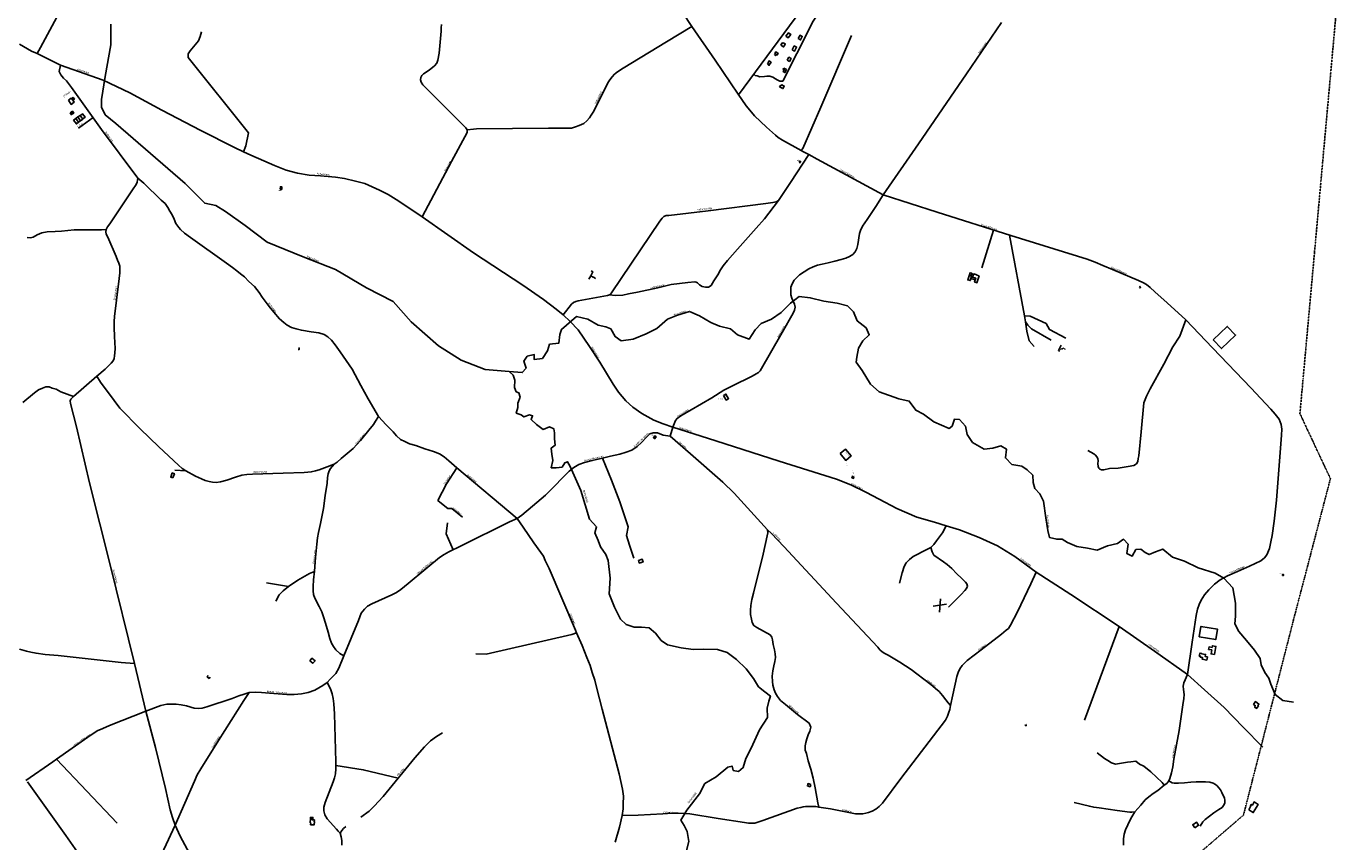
# Model space of a CAD drawing. Extents: x 240000 to 254380, y 435016 to 451025.
# Tile 8 of 35: x 248805 to 251989, y 439409 to 441377. Entities that reach past the tile are written whole.
import ezdxf
from ezdxf.enums import TextEntityAlignment as Align

# ---------------------------------------------------------------- set-up
doc = ezdxf.new("R2010")
doc.units = 0
doc.header["$MEASUREMENT"] = 0
doc.linetypes.add('DIVIDE', pattern=[1.25, 0.5, -0.25, 0, -0.25, 0, -0.25])
doc.layers.get('0').update_dxf_attribs({"color": 254})
for name, color, linetype in [('BOU-G00', 254, 'Continuous'), ('BOU-G01TRF', 254, 'Continuous'), ('BOU-G03TRF_code 300_betreedbaar', 254, 'Continuous'), ('BOU-G04TRF_telecom', 254, 'Continuous'), ('bou-H01BijG', 254, 'Continuous'), ('BOU-H01IA', 254, 'Continuous'), ('BOU-K02DR', 254, 'Continuous'), ('GRE-K01LG', 254, 'DIVIDE'), ('LIJ-H01ASWG', 251, 'Continuous'), ('LIJ-H02ASIN', 254, 'Continuous'), ('LIJ-H02ASWE', 250, 'Continuous'), ('LIJ-K01ASSP', 254, 'Continuous'), ('SEM-G01TRF', 254, 'Continuous'), ('SEM-H01FA', 254, 'Continuous'), ('SEM-H03ST', 250, 'Continuous'), ('SEM-H03WA', 254, 'Continuous'), ('SEM-H04HN_Trafo_telecom', 254, 'Continuous'), ('VER-H01KV', 254, 'Continuous')]:
    doc.layers.add(name, color=color, linetype=linetype)
doc.layers.add('G_PLNWOZ', color=254, linetype='Continuous', lineweight=18)
doc.layers.add('SEM-H03HN_Trafo_betreedbaar', color=254, linetype='Continuous', lineweight=0)

msp = doc.modelspace()

# ---------------------------------------------------------------- linework, layer by layer
msp.add_lwpolyline([(251302.6, 440607.2), (251295.5, 440594.8), (251299, 440592.9)])
at = {"layer": 'BOU-G00'}
msp.add_lwpolyline([(249461.3, 440597.1), (249463.3, 440597), (249463.5, 440600.3), (249461.5, 440600.4)], dxfattribs=at)
at = {"layer": 'BOU-G01TRF'}
for points in [[(250669.8, 441048.8), (250671.9, 441047.4), (250673.7, 441050.2), (250671.6, 441051.6)], [(249417.5, 440984), (249418.3, 440990), (249422, 440989.6), (249421.5, 440983.6)], [(251491.3, 440747.1), (251492.1, 440748.4), (251493.8, 440747.3), (251492.9, 440746)], [(250322, 440388.6), (250325.1, 440386), (250321.3, 440381.5), (250318.1, 440384.2)], [(250798.2, 440290.3), (250797.2, 440287.5), (250801.2, 440286.1), (250802.2, 440288.9)], [(251836.3, 440051.8), (251836.7, 440054.3), (251839.1, 440053.9), (251838.7, 440051.4)], [(251215.9, 439690.9), (251217.8, 439690.8), (251217.8, 439689.3), (251215.8, 439689.4)]]:
    msp.add_lwpolyline(points, close=True, dxfattribs=at)
at = {"layer": 'BOU-G03TRF_code 300_betreedbaar'}
for points in [[(249417.5, 440984), (249421.5, 440983.6), (249422, 440989.6), (249418.3, 440990)], [(250318.1, 440384.2), (250321.3, 440381.5), (250325.1, 440386), (250322, 440388.6)], [(250797.2, 440287.5), (250798.2, 440290.3), (250802.2, 440288.9), (250801.2, 440286.1)]]:
    msp.add_lwpolyline(points, close=True, dxfattribs=at)
at = {"layer": 'BOU-G04TRF_telecom'}
msp.add_lwpolyline([(250487.6, 440486.4), (250493.9, 440475), (250499.8, 440478.2), (250493.4, 440489.6)], close=True, dxfattribs=at)
at = {"layer": 'bou-H01BijG'}
for points in [[(250638.2, 441353.4), (250644.2, 441361.3), (250649.5, 441357.4), (250643.5, 441349.4)], [(250667.7, 441347.3), (250672.1, 441355.5), (250677.6, 441352.5), (250673.4, 441344.3)], [(250625.5, 441331.9), (250629, 441337), (250631.1, 441335.7), (250632.2, 441337.2), (250636.7, 441334.1), (250635.6, 441332.4), (250635.7, 441332.3), (250632.3, 441327.3)], [(250653.2, 441320.3), (250658.1, 441329.6), (250663.6, 441326.9), (250659.1, 441317.3)], [(250593.4, 441285.5), (250595.9, 441288.9), (250594.8, 441289.9), (250597.4, 441293.7), (250602.3, 441290.2), (250597.1, 441282.8)], [(250610.2, 441308.8), (250612.7, 441312.1), (250611.8, 441312.7), (250614, 441315.7), (250619.3, 441311.6), (250616.2, 441307.6), (250615.1, 441308.4), (250613.5, 441306.3)], [(250641, 441295.1), (250645.1, 441302.4), (250650.4, 441299.6), (250646.5, 441292.3)], [(250632.6, 441275.9), (250639.1, 441272.8), (250635.8, 441265.5), (250631.7, 441267.7), (250634.1, 441272.1), (250631.3, 441273.5)], [(250622.9, 441230.8), (250624.3, 441233.5), (250625.4, 441233.1), (250626.3, 441235), (250627.6, 441234.6), (250628.2, 441236), (250634.2, 441232.9), (250630.9, 441226.9)], [(251668.8, 440620.1), (251688.8, 440599.2), (251723.1, 440632), (251703, 440652.9)], [(251668.8, 440620.1), (251688.8, 440599.2), (251723.1, 440632), (251703, 440652.9)], [(250768.6, 440345.8), (250782.3, 440329.4), (250795.4, 440340.4), (250781.7, 440356.8)], [(249158.4, 440287.2), (249162.3, 440297.3), (249157.4, 440299.2), (249153.5, 440289)], [(251635.4, 439903.7), (251675.2, 439897), (251679.4, 439922.2), (251639.6, 439928.9)], [(249489.2, 439846), (249494.2, 439852), (249501.7, 439845.8), (249496.8, 439839.8)], [(251672.2, 439860.9), (251663.8, 439862.3), (251665.4, 439872.1), (251658, 439873.4), (251659, 439879.3), (251666.4, 439878.1), (251667.1, 439882), (251675.5, 439880.6)], [(251766.3, 439740.6), (251771, 439747.4), (251779.4, 439741.5), (251776.9, 439738), (251778.2, 439737.2), (251773.8, 439731), (251768.8, 439734.5), (251770.9, 439737.4), (251767.5, 439739.8)], [(250698, 439547.3), (250696.2, 439541.7), (250689.8, 439543.8), (250691.6, 439549.4)], [(251624.9, 439442.7), (251633.8, 439449.1), (251628.6, 439456.4), (251619.7, 439450)]]:
    msp.add_lwpolyline(points, close=True, dxfattribs=at)
at = {"layer": 'BOU-H01IA'}
for p, q in [((248936.2, 441149.2), (248929.7, 441158.3)), ((248941.4, 441152.8), (248934.8, 441162)), ((248931.1, 441145.5), (248924.6, 441154.6))]:
    msp.add_line(p, q, dxfattribs=at)
at = {"layer": 'BOU-H01IA', "linetype": 'Continuous'}
msp.add_lwpolyline([(248906.5, 441198.6), (248913.4, 441203.5), (248914, 441202.7), (248917, 441198.6), (248920.5, 441193.6), (248913.6, 441188.6)], close=True, dxfattribs=at)
msp.add_lwpolyline([(248914, 441202.7), (248918.1, 441205.6), (248921, 441201.5), (248917, 441198.6)], dxfattribs=at)
at = {"layer": 'BOU-H01IA'}
for points in [[(248910.6, 441168.1), (248913.8, 441163.7), (248916.7, 441165.7), (248919.5, 441167.7), (248916.3, 441172.2), (248913.5, 441170.2)], [(248919.3, 441150.8), (248924.6, 441154.6), (248929.7, 441158.3), (248934.8, 441162), (248935, 441162.1), (248935.4, 441161.6), (248940.9, 441165.5), (248946.7, 441157.4), (248941.2, 441153.5), (248941.5, 441153), (248941.4, 441152.8), (248936.2, 441149.2), (248931.1, 441145.5), (248925.8, 441141.7)], [(250282, 440087.8), (250284.1, 440081.5), (250293.4, 440084.6), (250291.3, 440090.9)], [(251636.6, 439863.5), (251635.6, 439857.1), (251638.5, 439856.6), (251638.2, 439854.5), (251643.5, 439853.6), (251642.8, 439849.4), (251653.7, 439847.5), (251655, 439855.2), (251650, 439856.1), (251650.8, 439861.1), (251641.2, 439862.7), (251641.4, 439863.8), (251637.6, 439864.4), (251637.4, 439863.3)], [(249490.9, 439464.9), (249490.1, 439454.6), (249491.4, 439454.5), (249491.1, 439450.2), (249499.3, 439449.6), (249499.7, 439453.8), (249500.4, 439453.8), (249500.7, 439457.5), (249500, 439457.5), (249500.3, 439461.8), (249494.7, 439462.3), (249494.9, 439464.6)]]:
    msp.add_lwpolyline(points, close=True, dxfattribs=at)
for points in [[(248913.5, 441170.2), (248916.7, 441165.7)], [(250167.8, 440787.1), (250172.5, 440784.4), (250167.1, 440775), (250162.4, 440766.7)], [(250167.1, 440775), (250173.3, 440771.5), (250173.4, 440771.7), (250177.6, 440769.4), (250176.7, 440767.9)], [(251099.1, 440777), (251091.2, 440779.5), (251090.7, 440778), (251086.4, 440779.4), (251086.9, 440780.9), (251082.4, 440782.3), (251077, 440765.2), (251082.7, 440763.3), (251085.6, 440772.5)], [(251082.7, 440763.3), (251085.7, 440772.9), (251084.5, 440773.3), (251086.4, 440779.4)], [(251090.7, 440778), (251088.6, 440771.5), (251096.3, 440769.1), (251093.4, 440760), (251099.1, 440758.1), (251104.4, 440774.9)], [(251099.1, 440777), (251098.9, 440776.7), (251104.4, 440774.9)], [(250176.7, 440767.9), (250177.6, 440769.4)], [(251084.4, 440768.7), (251095.1, 440765.3)], [(250993.1, 439977.7), (251025.2, 439982.1)], [(251011.3, 439995.3), (251008.4, 439963.4)], [(249244.2, 439810), (249241.7, 439806.9), (249246.2, 439803.3), (249248.6, 439806.5)], [(249496.2, 439462.2), (249496.6, 439467.8), (249491.2, 439468.2), (249490.9, 439464.9)]]:
    msp.add_lwpolyline(points, dxfattribs=at)
at = {"layer": 'BOU-K02DR'}
msp.add_lwpolyline([(251754.7, 439485.9), (251765.7, 439479.5), (251777.3, 439499.1), (251767.8, 439505.3), (251763.9, 439497.6), (251760.9, 439499.3), (251758.9, 439495.7), (251760.1, 439495.4)], close=True, dxfattribs=at)
at = {"layer": 'G_PLNWOZ', "linetype": 'Continuous', "flags": 128}
msp.add_lwpolyline([(251298.2, 440599.6), (251300.9, 440598), (251301.7, 440599.3), (251304.5, 440597.7), (251306.4, 440601), (251312.1, 440597.7)], dxfattribs=at)
at = {"layer": 'GRE-K01LG'}
for points in [[(251952.9, 441267.1), (251964, 441390.8), (251988.6, 441662.5)], [(251951.4, 441251), (251952.9, 441267.1)], [(251933.1, 441048.3), (251951.4, 441251)], [(251928.8, 441000), (251932.8, 441044.9)], [(251932.8, 441044.9), (251933.1, 441048.3)], [(251913.7, 440833), (251928.8, 441000)], [(251886.2, 440528.6), (251913.7, 440833)], [(251928.6, 440335.1), (251878.4, 440442.2), (251886.2, 440528.6)], [(251932.9, 440325.9), (251928.6, 440335.1)], [(251909.4, 440122.6), (251952, 440285.3), (251932.9, 440325.9)], [(251904, 440102), (251909.4, 440122.6)], [(251877.3, 440000), (251903.7, 440100.5)], [(251903.7, 440100.5), (251904, 440102)], [(251815.1, 439757.9), (251865.9, 439956.3), (251873.8, 439986.4)], [(251873.8, 439986.4), (251877.3, 440000)], [(251811.5, 439743.9), (251815.1, 439757.9)], [(251793.7, 439674.7), (251811.5, 439743.9)], [(251788.8, 439655.4), (251793.7, 439674.7)], [(251776.2, 439606.2), (251783, 439632.7)], [(251783, 439632.7), (251783.3, 439634.1)], [(251783.3, 439634.1), (251787.2, 439649.2)], [(251787.2, 439649.2), (251788.8, 439655.4)], [(251758.9, 439538.9), (251776.2, 439606.2)], [(251757.4, 439532.7), (251758.9, 439538.9)], [(251742.2, 439473.4), (251753.3, 439516.9)], [(251753.3, 439516.9), (251757.4, 439532.7)], [(251731.8, 439464.5), (251742.2, 439473.4)], [(251627.2, 439374.3), (251731.8, 439464.5)]]:
    msp.add_lwpolyline(points, dxfattribs=at)
at = {"layer": 'LIJ-H01ASWG'}
for points in [[(249008.8, 441382.6), (249008.8, 441332.5), (248995.6, 441256), (248986.4, 441200.7), (248986.4, 441182.2), (248995.6, 441163.7), (249020.7, 441142.6), (249188.1, 440997.6), (249235.6, 440950.1), (249262, 440944.8), (249285.7, 440930.3), (249333.2, 440896), (249385.9, 440856.5), (249473, 440820.9), (249550.8, 440790.5), (249626, 440745.7), (249690.6, 440712.7), (249734.1, 440663.9), (249800, 440605.9), (249854.1, 440571.6), (249912.1, 440549.2), (249970.1, 440543.9), (250001.8, 440541.3), (250011, 440551.8), (250005.8, 440569), (250013.7, 440580.9), (250030.8, 440584.8), (250030.8, 440572.9), (250050.6, 440575.6), (250062.5, 440594), (250067.7, 440609.9), (250090.2, 440612.5), (250092.8, 440633.6), (250096.7, 440645.5), (250132.3, 440677.1), (250160, 440670.5), (250185.1, 440656), (250203.6, 440652.1), (250215.4, 440646.8), (250226, 440628.3), (250240.5, 440617.8), (250269.5, 440621.7), (250301.1, 440634.9), (250326.2, 440648.1), (250352.6, 440670.5), (250376.3, 440679.8), (250405.3, 440689), (250429.1, 440678.4), (250456.8, 440662.6), (250477.9, 440653.4), (250504.2, 440646.8), (250521.4, 440632.3), (250549.1, 440621.7), (250563.6, 440644.2), (250578.1, 440660), (250603.1, 440670.5), (250626.9, 440686.4), (250649.3, 440708.8), (250670.4, 440724.6), (250696.8, 440722), (250729.7, 440714), (250761.4, 440708.8), (250786.4, 440702.2), (250800.9, 440687.7), (250810.2, 440666.6), (250831.3, 440649.4), (250839.2, 440632.3), (250823.4, 440617.8), (250812.8, 440600.6), (250808.9, 440578.2), (250807.5, 440566.3), (250822, 440546.6), (250841.8, 440513.6), (250862.9, 440495.1), (250910.4, 440478), (250935.5, 440472.7), (250951.3, 440450.3), (250969.7, 440441.1), (250994.8, 440422.6), (251031.7, 440406.8), (251039.6, 440412.1), (251044.9, 440429.2), (251056.8, 440427.9), (251071.3, 440412.1), (251075.2, 440392.3), (251088.4, 440372.5), (251116.1, 440356.7), (251137.2, 440359.3), (251157, 440364.6), (251170.2, 440356.7), (251167.6, 440335.6), (251183.4, 440319.7), (251207.1, 440315.8), (251220.3, 440306.6), (251233.5, 440293.4), (251234.8, 440276.2), (251238.8, 440261.7), (251250.6, 440248.5), (251259.9, 440231.4), (251265.1, 440190.5), (251270.4, 440160.2), (251274.4, 440143), (251291.5, 440139.1), (251304.7, 440139.1), (251317.9, 440131.2), (251340.3, 440121.9), (251365.4, 440118), (251389.1, 440112.7), (251414.2, 440123.3), (251437.9, 440128.5), (251452.4, 440139.1), (251464.3, 440127.2), (251460.3, 440104.8), (251473.5, 440098.2), (251482.7, 440114), (251494.6, 440115.3), (251505.1, 440107.4), (251514.4, 440102.2), (251530.2, 440108.7), (251547.3, 440115.3), (251571.1, 440095.6), (251600.1, 440086.3), (251633.1, 440070.5), (251673.9, 440057.3), (251695, 440045.4), (251716.1, 440021.7), (251722.7, 439984.8), (251722.7, 439953.1), (251721.4, 439934.7), (251730.7, 439916.2), (251749.1, 439895.1), (251768.9, 439871.4), (251782.1, 439851.6), (251784.7, 439835.8), (251793.9, 439817.3), (251803.2, 439804.1), (251808.5, 439789.6), (251819, 439764.6), (251837.5, 439750.1), (251862.5, 439746.1)], [(249970.1, 440543.9), (249979.8, 440535.4), (249984.1, 440522.7), (249983.3, 440505.7), (249987.3, 440495.1), (249993.9, 440492.5), (249996.5, 440481.9), (249991.2, 440467.4), (249991.2, 440456.9), (249987.3, 440443.7), (249999.2, 440439.7), (250005.8, 440434.5), (250018.9, 440439.7), (250026.9, 440437.1), (250022.9, 440427.9), (250036.1, 440416), (250051.9, 440404.1), (250067.7, 440410.7), (250078.3, 440405.5), (250079.6, 440396.2), (250079.6, 440381.7), (250080.9, 440365.9), (250071.7, 440359.3), (250073, 440344.8), (250075.6, 440329), (250071.7, 440311.8), (250083.6, 440311.8), (250098.1, 440313.2), (250104.7, 440323.7), (250111.2, 440326.3), (250117.8, 440314.5), (250142.9, 440256.4), (250164, 440187.9), (250181.1, 440169.4), (250177.2, 440154.9), (250185.1, 440136.4), (250190.4, 440120.6), (250203.6, 440102.2), (250208.8, 440087.6), (250214.1, 440045.4), (250211.5, 440007.2), (250224.7, 439975.6), (250239.2, 439946.5), (250252.4, 439933.4), (250272.1, 439926.8), (250289.3, 439926.8), (250307.7, 439925.4), (250323.6, 439912.3), (250336.8, 439895.1), (250352.6, 439884.6), (250385.5, 439876.7), (250414.6, 439872.7), (250438.3, 439874), (250472.6, 439872.7), (250496.3, 439866.1), (250518.7, 439849), (250542.5, 439826.5), (250559.6, 439802.8), (250571.5, 439783), (250587.3, 439771.2), (250600.5, 439760.6), (250596.5, 439748.7), (250592.6, 439731.6), (250593.9, 439709.2), (250574.1, 439678.8), (250554.3, 439635.3), (250541.2, 439610.3), (250534.6, 439587.9), (250524, 439578.6), (250510.8, 439581.3), (250508.2, 439591.8), (250497.6, 439589.2), (250469.9, 439565.4), (250442.3, 439549.6), (250429.1, 439524.6), (250398.7, 439485), (250384.2, 439461.3), (250392.1, 439448.1), (250400.1, 439433.6), (250404, 439409.8), (250397.4, 439384.8)]]:
    msp.add_lwpolyline(points, dxfattribs=at)
at = {"layer": 'LIJ-H02ASIN'}
for p, q in [((250987.7, 440118.9), (250990.9, 440108.5)), ((250990.9, 440108.5), (250995.2, 440100.9)), ((250995.2, 440100.9), (251018.1, 440084.9)), ((251018.1, 440084.9), (251027.4, 440078.3)), ((251027.4, 440078.3), (251038, 440068.5)), ((251038, 440068.5), (251050.6, 440055.5)), ((251050.6, 440055.5), (251061.5, 440045.1)), ((251061.5, 440045.1), (251071.3, 440035.7)), ((251070.1, 440015.3), (251061.3, 440005.4)), ((251074.1, 440020.5), (251070.1, 440015.3)), ((251071.3, 440035.7), (251074.9, 440031.4)), ((251075.9, 440025.7), (251074.1, 440020.5)), ((251074.9, 440031.4), (251075.9, 440025.7)), ((251061.3, 440005.4), (251030.3, 439975.3))]:
    msp.add_line(p, q, dxfattribs=at)
for points in [[(250523.8, 441211.4), (250673.9, 441415), (250696.4, 441447.4), (250705.5, 441448.4), (250716.1, 441443.7), (250723.9, 441436), (250727.5, 441429.8), (250726.1, 441420.1), (250717.8, 441408.3), (250710.3, 441399.5), (250703.5, 441389.2), (250664.1, 441311.1), (250630.3, 441244.8), (250623.4, 441244.8), (250617.2, 441247.7), (250612.5, 441250.6), (250606.2, 441254.2), (250599.3, 441256.4), (250591.8, 441256.7), (250586.2, 441256.3), (250575.4, 441255), (250568.6, 441257.2), (250564, 441258.6), (250560.6, 441261.2)], [(249328.9, 441074.4), (249334.6, 441088.4), (249341.4, 441120), (249195.8, 441301.6), (249195.8, 441310.5), (249200.5, 441318.1), (249220.6, 441341.7), (249224.7, 441352.3), (249227.6, 441364.1)], [(250674.9, 441077), (250679.2, 441082.1), (250722.2, 441181.7), (250796.6, 441354.6)], [(248997.9, 440886.4), (248986.5, 440885.6), (248952.3, 440885.6), (248920.2, 440885.9), (248889.8, 440882.4), (248874.7, 440882.1), (248855.5, 440881.2), (248842.3, 440878.3), (248831.6, 440874.1), (248821.6, 440868.5), (248814.8, 440866.2), (248806.9, 440867.4)], [(251110.6, 440794.5), (251139.3, 440885)], [(251177.2, 440873), (251213.6, 440678.7), (251216.4, 440664.1), (251218.5, 440660.3), (251221.8, 440656.1), (251231, 440647.1)], [(251213.6, 440678.7), (251227.4, 440677.9), (251265.9, 440659.7), (251273.8, 440645.1), (251313.2, 440624.6)], [(251216.4, 440664.1), (251219.1, 440641.6), (251224.9, 440618.1), (251236.9, 440604.7)], [(251603.1, 440668.7), (251588.2, 440629.2), (251571.4, 440603.2), (251549.6, 440561.4), (251517.1, 440501.9), (251508, 440484.3), (251504.6, 440476.1), (251502.1, 440468.1), (251495.3, 440398.4), (251489.7, 440340.3), (251488.2, 440333.7), (251487, 440326.5), (251483.7, 440321.3), (251477.3, 440317.4), (251464, 440314.8), (251439.9, 440311), (251419, 440309.8), (251405.3, 440306.8), (251399.5, 440306.9), (251395.5, 440308.3), (251392.8, 440310.7), (251391.2, 440314.9), (251391.1, 440321.6), (251391.2, 440328.1), (251390.7, 440333.7), (251388.5, 440338), (251385, 440341.8), (251381.1, 440345.3), (251366.4, 440353.4)], [(251231, 440647.1), (251277.7, 440619.6)], [(250195.1, 440334.8), (250217.3, 440281.9), (250237.4, 440229.6), (250257.2, 440168.8), (250253.1, 440148.1), (250260.2, 440124.8), (250271.2, 440093.5)], [(249189.8, 440303.9), (249163.3, 440306)], [(249821.7, 440179), (249818.5, 440152), (249834.9, 440113.7)], [(251024.5, 440171.6), (251015.9, 440154.7), (251001.6, 440135.5), (250994.8, 440126.1), (250987.7, 440118.9), (250977.9, 440114.4), (250944.8, 440097.9), (250936.5, 440090.3), (250927.8, 440082.4), (250923.7, 440073.4), (250918.4, 440058), (250912.4, 440033.5)], [(249500.4, 440061.5), (249488.7, 440056.4), (249460.3, 440040.1), (249437.5, 440024.8), (249425, 440014.5), (249415.3, 440004.6), (249407, 439989.4)], [(249437.5, 440024.8), (249384.5, 440034.2)], [(251442.3, 439928.2), (251358.3, 439702.4)], [(250132.8, 439913.6), (250121.2, 439909.5), (249914.4, 439862.1), (249889.9, 439862.8)], [(248877.6, 439608.7), (249024.1, 439454)], [(251550.9, 439545.7), (251546.2, 439552.3), (251518.2, 439577.6), (251501.6, 439591.4), (251491.4, 439596.4), (251482.6, 439603.7), (251470.3, 439602.2), (251462.3, 439601.4), (251433.3, 439596.7), (251424, 439599.9), (251415, 439605.4), (251406.5, 439610.2), (251389.4, 439623.7)], [(251562.2, 439555.8), (251570, 439551.1), (251575, 439550.6), (251585, 439550.8), (251600.1, 439551.6), (251615.4, 439552.8), (251627.6, 439553.8), (251637.9, 439553.6), (251650.7, 439553.8), (251661.2, 439552.6), (251668.7, 439550.8), (251674.5, 439547.3), (251678.7, 439543.8), (251682.7, 439538.8), (251686.5, 439534), (251690.2, 439527.8), (251693.5, 439521), (251696.5, 439515.3), (251697.2, 439508.7), (251697, 439502), (251694, 439496.5), (251690.5, 439492), (251682.5, 439486.7), (251670.7, 439479.2), (251660.4, 439470.9), (251649.9, 439462.9), (251644.4, 439457.4), (251637.6, 439446.9)], [(251479.9, 439481.2), (251472.7, 439480.3), (251468.1, 439480.3), (251437.2, 439484.7), (251394, 439490.6), (251380.8, 439492.4), (251370.3, 439494.8), (251333.3, 439504)]]:
    msp.add_lwpolyline(points, dxfattribs=at)
at = {"layer": 'LIJ-H02ASWE', "linetype": 'Continuous'}
msp.add_line((248930.9, 441131.5), (248966.3, 441156.8), dxfattribs=at)
at = {"layer": 'LIJ-H02ASWE'}
for points in [[(250327.1, 441504.6), (250410.8, 441376.8), (250467.1, 441295.1), (250522.7, 441213), (250541.9, 441184.8), (250550.6, 441174.6), (250562.1, 441161.3), (250576.7, 441147.1), (250591.3, 441133.5), (250613.1, 441114.6), (250619.1, 441109), (250629.7, 441102), (250674.9, 441077), (250678.7, 441074.9), (250693.4, 441067.8), (250713.5, 441056.7), (250873, 440970.3), (251002.8, 440928.2), (251180.6, 440871.9), (251365, 440814.7), (251383.9, 440808), (251402.4, 440800.1), (251425.9, 440790.5), (251489.2, 440763.3), (251500.8, 440758), (251508.1, 440753.7), (251517, 440746.8), (251528.6, 440736.2), (251558.1, 440710), (251603.1, 440668.7), (251667.6, 440600.8), (251760.7, 440504.1), (251783.5, 440479.6), (251808, 440453.4), (251818.3, 440441.2), (251827.9, 440428.9), (251832.9, 440416.4), (251834.5, 440405.1), (251834.2, 440390.2), (251821.6, 440233.3), (251816.6, 440182.6), (251811.3, 440148.2), (251808.4, 440132.6), (251805, 440117.1), (251798.7, 440101.2), (251792.5, 440093.9), (251783.9, 440086.9), (251770.6, 440080.3), (251756.4, 440074), (251727.9, 440061.4), (251703.4, 440050.8), (251685.8, 440041.2), (251672.6, 440031), (251658.7, 440017.4), (251648.1, 440005.2), (251640.2, 439991.9), (251634.9, 439982), (251630.9, 439970.7), (251627.6, 439954.8), (251618, 439890.9), (251607.4, 439812.5)], [(248831.5, 441311.2), (248839.6, 441325.7), (248917.9, 441473)], [(249760.2, 440917.5), (249830.8, 441050.5), (249868.5, 441120.7), (249869.2, 441127.4), (249865.8, 441132.4), (249761.8, 441236.1), (249758.1, 441242.5), (249756.4, 441248.2), (249757.4, 441253.6), (249759.8, 441258.3), (249763.8, 441262), (249777.2, 441271.4), (249790, 441281.4), (249795.4, 441287.8), (249798.4, 441295.2), (249801.1, 441312), (249806.1, 441365.3), (249806.4, 441373), (249806.8, 441381.7)], [(250364.9, 440409.6), (250371.7, 440425.7), (250375.3, 440430.6), (250384.6, 440436.6), (250459.1, 440480.8), (250488.4, 440498.6), (250509.4, 440509.7), (250556.5, 440532.5), (250566.1, 440538.2), (250571.5, 440541.4), (250575.8, 440545.7), (250629.3, 440638.1), (250655.3, 440684.9), (250658.9, 440692.4), (250660, 440699.5), (250658.9, 440706.3), (250656.1, 440712.4), (250652.5, 440720.6), (250650, 440729.1), (250649.6, 440739.1), (250650, 440747.7), (250653.2, 440755.5), (250657.8, 440764.1), (250663.2, 440770.2), (250670.7, 440777.3), (250681.8, 440784.4), (250693.5, 440791.9), (250703.9, 440796.6), (250713.9, 440800.5), (250725.3, 440803), (250739.6, 440806.2), (250756, 440810.5), (250771, 440814.1), (250782.7, 440817.3), (250791.7, 440821.2), (250799.5, 440826.2), (250804.9, 440832.6), (250808.8, 440840.5), (250811.3, 440850.1), (250815.6, 440876.9), (250818.1, 440884.4), (250823.1, 440895.1), (250833.8, 440911.1), (250855.2, 440941.8), (250873, 440970.3), (250958.3, 441093.8), (251073.9, 441262.2), (251158.1, 441386.1)], [(249869.2, 441127.4), (249884, 441129.1), (249891.4, 441129.4), (250064.9, 441130.9), (250111.4, 441131.1), (250120.9, 441131.6), (250130.3, 441134.4), (250139.4, 441137.5), (250150.5, 441142.7), (250157.5, 441148.8), (250164.3, 441156.1), (250168.4, 441162.7), (250173.2, 441170), (250179.5, 441181.9), (250208.2, 441240.4), (250212.8, 441247.7), (250218.6, 441255.5), (250224.6, 441261.6), (250231.7, 441266.9), (250245.1, 441275.7), (250349.8, 441340), (250410.8, 441376.8)], [(248788.3, 441334), (248817.8, 441317), (248831.5, 441311.2), (248887.4, 441283.4), (248990.6, 441247.3), (249054.5, 441216.3), (249132, 441174.8), (249226, 441125.9), (249307.3, 441084.9), (249328.9, 441074.4), (249346.6, 441065.8), (249378.5, 441052.1), (249403.8, 441041), (249432.4, 441029.8), (249459.3, 441022.3), (249487.5, 441018.2), (249515.3, 441016.1), (249550.9, 441013.2), (249572.9, 441009.5), (249599, 441003.2), (249622.2, 440997.4), (249639.6, 440990), (249657.4, 440981.3), (249678.2, 440970.9), (249703.9, 440955.2), (249760.2, 440917.5), (249884.5, 440830.4), (250003.1, 440752.1), (250053.2, 440718.1), (250083.9, 440694.5), (250100.9, 440680.8), (250117.4, 440664.7), (250136.5, 440644.4), (250164.3, 440604.6), (250188.7, 440566.9), (250221, 440513.4), (250233.9, 440493.9), (250252.1, 440472.8), (250268.3, 440458.3), (250290.7, 440442.5), (250319.7, 440426.8), (250342.1, 440417.7), (250364.9, 440409.6), (250468.9, 440376.6), (250621.8, 440327.7), (250760.2, 440283.8), (250794.6, 440270.1), (250831.1, 440253.1), (250863.4, 440235.7), (250905.3, 440213.4), (250953.7, 440192.6), (250996.8, 440180.2), (251024.5, 440171.6), (251056.9, 440161.6), (251104.2, 440143.3), (251148.9, 440123.4), (251190.8, 440097.3), (251242.2, 440060), (251325.9, 440005.7), (251442.3, 439928.2), (251527.3, 439869), (251607.4, 439812.5), (251648.3, 439776.1), (251695.6, 439733), (251741.1, 439685.8), (251789.2, 439637.7)], [(248887.4, 441283.4), (248884.7, 441268.2), (248888.3, 441259.7), (248894.6, 441252), (248901.9, 441245.6), (248914.1, 441229.4), (248986.8, 441128.2), (249074.4, 441010.3), (249088.4, 440998.6), (249130.4, 440957.5), (249139.9, 440949.3), (249146.7, 440939.4), (249151.7, 440931.3), (249156.6, 440921.8), (249162.1, 440911.4), (249166.1, 440901), (249172.9, 440891.5), (249177, 440886.5), (249186.4, 440877.5), (249200.9, 440867.1), (249288.1, 440805.2), (249302.5, 440794.8), (249313.4, 440787.2), (249322, 440779.9), (249331.9, 440772.3), (249342.3, 440761), (249355.8, 440748.8), (249366.7, 440734.8), (249373.9, 440723.5), (249391.1, 440700.9), (249402.4, 440686.9), (249416.4, 440671.1), (249426.3, 440662.5), (249434.4, 440656.2), (249445.3, 440650.3), (249456.1, 440647.1), (249468.8, 440643.5), (249492.7, 440639.9), (249510.8, 440637.6), (249523.4, 440633.6), (249532.9, 440627.7), (249541.5, 440620), (249550.1, 440608.7), (249562.7, 440591.6), (249577.2, 440570.3), (249591.2, 440549.6), (249612, 440510.3), (249630, 440478.2), (249654.9, 440435.7), (249673.8, 440415), (249690.1, 440398.7), (249698.7, 440388.8), (249708.2, 440380.2), (249718.1, 440374.8), (249729.4, 440369.3), (249744.8, 440365.7), (249766.9, 440357.6), (249787.7, 440350.8), (249802.1, 440344.9), (249813.4, 440337.7), (249824.7, 440328.7), (249844.1, 440311.5), (249989.6, 440189.1), (250003.6, 440167.9), (250029.8, 440130.4), (250046.5, 440106.9), (250052.8, 440098.3), (250057.3, 440087.9), (250066.8, 440068.5), (250130.1, 439919.9), (250132.8, 439913.6), (250146.3, 439882.4), (250157.6, 439853.5), (250165.3, 439834.1), (250170.7, 439817.3), (250176.6, 439799.3), (250182, 439778.9), (250194.7, 439729.3), (250235.3, 439573), (250239.4, 439554.4), (250243.9, 439535.9), (250246.2, 439518.8), (250245.7, 439500.2), (250245.3, 439488.9), (250243, 439472.2), (250236.7, 439444.2), (250225.8, 439408.1)], [(250100.9, 440680.8), (250120.3, 440706.1), (250125.4, 440710.7), (250130.9, 440713.1), (250136.5, 440714.9), (250207.7, 440727.6), (250212.3, 440729), (250214.8, 440730.9), (250217.2, 440734), (250334, 440906.8), (250339.3, 440913.7), (250343.2, 440918), (250348.9, 440920.6), (250355.8, 440920.6), (250450.8, 440931.7), (250589.9, 440949.8), (250606.4, 440952.1), (250614.8, 440953.6), (250619.8, 440956.3), (250648.9, 440999.9), (250693.4, 441067.8)], [(249074.4, 441010.3), (249072.8, 441001), (249070.1, 440995), (249061.4, 440982.8), (249006.2, 440900.7), (249001, 440893.1), (248997.9, 440886.4), (248997.3, 440881), (248997.6, 440875.2), (249001.6, 440868.2), (249021.6, 440821.6), (249025.2, 440812.8), (249028.5, 440805.2), (249030.4, 440797.9), (249031, 440790.6), (249031, 440782.2), (249029.5, 440768.8), (249022.5, 440716.1), (249017.9, 440676.7), (249017, 440664.9), (249017, 440650.3), (249018.2, 440628.8), (249019.2, 440599.4), (249018.8, 440589.1), (249018.2, 440581.8), (249016.7, 440575.1), (249014.3, 440570), (249010.1, 440564.2), (248995.2, 440549.4), (248975.5, 440532.7), (248919.1, 440483.9), (248914.9, 440480), (248912.2, 440476.9), (248910.9, 440473), (248911.9, 440466.9), (248926.1, 440410.6), (248957.9, 440275.4), (249007.6, 440077.5), (249065.8, 439839), (249093.5, 439724), (249116.4, 439636.5), (249141, 439537.4), (249146.7, 439512.2), (249152.5, 439486.2), (249157.7, 439467.7), (249164, 439448.9), (249176.4, 439422.2), (249255.9, 439274.9)], [(250619.8, 440956.3), (250586.5, 440912.2), (250566.5, 440890), (250546.6, 440868.5), (250520.9, 440839), (250497.2, 440812.2), (250486.5, 440798.8), (250480, 440789.6), (250473.8, 440777.3), (250463.9, 440762.4), (250457.3, 440751.3), (250451.6, 440747.5), (250444.3, 440747.5), (250436.3, 440749.4), (250429.8, 440752.8), (250424.8, 440757.8), (250421.7, 440759.7), (250418.3, 440760.5), (250401.4, 440759), (250361.2, 440754), (250328.6, 440746.3), (250280, 440735.6), (250258.1, 440731.4), (250244.3, 440728.3), (250226.3, 440727.2), (250212.3, 440729)], [(248975.5, 440532.7), (248984.4, 440518.5), (249016.7, 440473.9), (249030.7, 440455.7), (249080.1, 440405.5), (249124.7, 440361.9), (249172.1, 440318.1), (249181.5, 440309.6), (249189.8, 440303.9), (249213.6, 440291.7), (249227.4, 440285.1), (249236.9, 440281.2), (249246.2, 440278.7), (249254.6, 440277.3), (249263.5, 440276.3), (249273.3, 440277.5), (249288.6, 440281.6), (249309.6, 440289), (249325.4, 440293.6), (249337.5, 440295.8), (249350.9, 440296.6), (249424.8, 440298.7), (249475.2, 440300.1), (249484.3, 440300.8), (249492.5, 440301.8), (249502.6, 440303.9), (249511.9, 440306.7), (249524.6, 440311.5), (249548.2, 440320.1)], [(248796.9, 440469.4), (248824.6, 440492.4), (248834.7, 440499.6), (248843.8, 440503.9), (248851.9, 440506.8), (248860, 440506.8), (248867.7, 440503.9), (248877.3, 440501), (248888.7, 440495.3), (248919.1, 440483.9)], [(249654.9, 440435.7), (249647.6, 440424.4), (249642.9, 440415.7), (249631.4, 440402.6), (249611.5, 440377.8), (249593.4, 440358.2), (249564.6, 440333.7), (249555.3, 440325), (249548.2, 440320.1), (249543.2, 440314.8), (249538.9, 440309.7), (249535.8, 440303.9), (249533.4, 440297.3), (249532.2, 440287.8), (249530.7, 440274.4), (249526.6, 440244.4), (249521.9, 440213.3), (249514.8, 440177.4), (249510.4, 440155.5), (249507.7, 440142.8), (249506, 440127.4), (249503.2, 440094.9), (249500.5, 440062.5), (249498.4, 440041.5), (249497.2, 440025), (249496.9, 440014.9), (249498.4, 440006.1), (249501.6, 439997.3), (249511.4, 439977.1), (249518, 439963.6), (249522.4, 439951.9), (249527.4, 439936.8), (249533.1, 439914.8), (249537.5, 439899.3), (249541.3, 439888.6), (249546.3, 439880.1), (249552.3, 439872.5), (249561.4, 439863.7), (249571.1, 439857.8)], [(248803.6, 439557.1), (248868.7, 439602.1), (248877.6, 439608.7), (248953.5, 439661.4), (248976.1, 439676.4), (248989.9, 439682.7), (249005.7, 439689.6), (249093.5, 439724), (249129.5, 439737.7), (249143.8, 439740.9), (249154.9, 439741.4), (249166.5, 439741.4), (249178.7, 439739.9), (249191.3, 439736.7), (249210.4, 439731.4), (249220.4, 439730.3), (249229.4, 439731.4), (249240.5, 439734.6), (249301.4, 439755.2), (249317.7, 439761.5), (249330.4, 439765.2), (249343.1, 439768.9), (249356.9, 439770), (249372.7, 439769.5), (249391.8, 439767.4), (249412.9, 439765.8), (249434.1, 439764.7), (249451.5, 439764.2), (249469, 439765.8), (249485.4, 439768.9), (249501.3, 439775.3), (249520.3, 439786.4), (249531.4, 439793.8), (249538.3, 439801.2), (249544.6, 439807.5), (249552, 439815.5), (249559.4, 439828.2), (249571.1, 439857.8), (249606.5, 439942.9), (249613.4, 439960.4), (249620.8, 439970.4), (249628.2, 439977.3), (249638.8, 439983.1), (249687.4, 440004.8), (249698, 440010.6), (249708.6, 440018), (249726.5, 440032.3), (249768.9, 440067.7), (249802.2, 440094.7), (249813.3, 440102.1), (249824.4, 440108.5), (249854, 440123.3), (249970.9, 440180.9), (249989.6, 440189.1), (250001, 440197.3), (250026.4, 440219), (250057.6, 440245.4), (250078.8, 440266.1), (250099.9, 440288.3), (250115.3, 440303.1), (250126.4, 440312.6), (250138, 440319.5), (250152.3, 440324.2), (250170.3, 440329), (250195.1, 440334.8), (250214.7, 440339.6), (250236.9, 440344.3), (250252.2, 440349.6), (250266.5, 440354.4), (250278.7, 440362.8), (250289.8, 440372.9), (250301.4, 440385.1), (250309.8, 440393.4), (250317.8, 440396.2), (250328.4, 440395.6), (250342.1, 440390.3), (250358.9, 440388), (250364.9, 440409.6)], [(250358.9, 440388), (250407.4, 440345.3), (250485.5, 440277.3), (250513.3, 440250.4), (250593.9, 440161.5), (250603.6, 440153.2), (250632.7, 440121.3), (250759.9, 439984.8), (250859.8, 439878.3), (250865, 439872.5), (250870.5, 439867.8), (250876.6, 439863.4), (250884.6, 439859.3), (250913.2, 439842.5), (250939.9, 439824.6), (250953.6, 439814.7), (250971, 439801.2), (250987.5, 439788.3), (250999.3, 439778.9), (251008.1, 439771.5), (251016.1, 439762.4), (251023.8, 439751.7), (251029.9, 439744.3), (251035.2, 439737.7)], [(249857.6, 440192.3), (249831.9, 440213.6), (249825.1, 440213.3), (249822, 440213.7), (249818.7, 440215.6), (249798.1, 440232.8), (249818.8, 440273.1), (249844.1, 440311.5)], [(250593.9, 440161.5), (250594.4, 440154.4), (250593.1, 440147.6), (250583.5, 440103.2), (250559.9, 440009.1), (250556, 439993.5), (250553.5, 439979), (250552.8, 439968), (250552.4, 439957.7), (250554.6, 439946), (250556.3, 439937.9), (250560.6, 439930.8), (250568, 439925.8), (250599.9, 439908.8), (250603.8, 439903.1), (250605.5, 439896.5), (250607.3, 439884.8), (250610.2, 439872.6), (250612, 439862.7), (250612.7, 439853.5), (250611.3, 439844.3), (250609.2, 439834), (250606.3, 439821.2), (250604.6, 439808.8), (250605.3, 439796.1), (250606.7, 439786.8), (250609.5, 439775.5), (250613.1, 439767.7), (250618, 439759.9), (250625.1, 439750), (250636.8, 439740), (250666.2, 439716.3), (250694.3, 439695), (250697.8, 439685.4), (250695.7, 439676.2), (250691.8, 439667), (250688.2, 439657.1), (250685.7, 439648.9), (250684.3, 439640.4), (250684.7, 439630.5), (250687.9, 439622), (250692.1, 439604.3), (250697.8, 439584.1), (250703.5, 439562.8), (250708.8, 439539), (250715.2, 439503.2), (250717.2, 439492.2)], [(250243, 439472.2), (250281.6, 439473.4), (250340.7, 439476.7), (250363.2, 439477.8), (250378.3, 439477.8), (250394.4, 439477.4), (250405.9, 439476.4), (250474.7, 439465.3), (250538.2, 439455.6), (250547.9, 439454.2), (250556, 439454.2), (250563, 439454.2), (250570.4, 439456.3), (250582.2, 439460), (250665.4, 439489.8), (250673.8, 439491.9), (250679.5, 439493.2), (250685.6, 439493.9), (250694, 439494.5), (250700.4, 439494.5), (250710.4, 439493.9), (250717.2, 439492.2), (250745.7, 439488.2), (250806.2, 439476.7), (250815.2, 439476.7), (250823.6, 439476.4), (250830.7, 439477.8), (250837.1, 439479.4), (250846.5, 439483.1), (250854.8, 439487.5), (250862.9, 439493.9), (250871, 439501.9), (250915.6, 439561.4), (251022.8, 439702.8), (251028.1, 439712.5), (251031.2, 439721.9), (251033.2, 439728.3), (251035.2, 439737.7), (251041.2, 439763.5), (251050.6, 439808.2), (251053.7, 439817.9), (251057.7, 439826), (251063.4, 439834.4), (251069.1, 439840.1), (251075.5, 439846.5), (251109.1, 439872), (251158.1, 439910.3), (251169.9, 439919.7), (251174.9, 439924.1), (251179.6, 439931.5), (251196.7, 439963.7), (251229, 440031.2), (251242.2, 440060)], [(248788.7, 439874.1), (248805.6, 439868.9), (248816, 439866.3), (248828.8, 439864), (248850.9, 439861.1), (248881.6, 439858.5), (249033.8, 439841.9), (249065.8, 439839)], [(249566.1, 439401.1), (249566.4, 439411.9), (249565.1, 439420.8), (249562.3, 439429.4), (249557.8, 439434.5), (249553.7, 439439.6), (249531.1, 439464.7), (249525.7, 439474.3), (249523.1, 439483.5), (249523.1, 439492.4), (249526.6, 439503.9), (249535.9, 439529), (249545.7, 439553.5), (249548.9, 439563), (249551.1, 439573.2), (249552.1, 439585), (249551.8, 439601.9), (249548.9, 439717.7), (249547, 439741.9), (249545.4, 439754.9), (249542.9, 439765.7), (249539, 439778.5), (249531.4, 439793.8)], [(251452.7, 439400.8), (251452.7, 439416.3), (251454.2, 439427.2), (251457.4, 439438.1), (251462.9, 439449.7), (251468.7, 439461.6), (251473, 439469.6), (251479.9, 439481.2), (251494.4, 439497.5), (251505.3, 439510.5), (251513.6, 439517.4), (251524.1, 439525.4), (251535.3, 439532.6), (251550.9, 439545.7), (251557.4, 439549.7), (251562.2, 439555.8), (251564.7, 439561.6), (251568.3, 439575.7), (251571.6, 439589.5), (251574.5, 439608), (251586.8, 439677.5), (251595.8, 439739.9), (251598.4, 439755.1), (251598.7, 439764.1), (251597.3, 439776.4), (251596.6, 439784.4), (251598, 439792.4), (251607.4, 439812.5)], [(248494.1, 437934.9), (248497.1, 437950.9), (248602.5, 438190.5), (248740.9, 438501.4), (248869.8, 438789.9), (249017.8, 439121), (249137, 439390.4), (249164, 439448.9), (249210.5, 439555.5), (249217.4, 439570.9), (249225.9, 439584.7), (249268.5, 439653.4), (249329.7, 439750.3), (249343.1, 439768.9)], [(249612.5, 439468.1), (249632.2, 439483.1), (249644.4, 439494.6), (249665.8, 439518.1), (249742.9, 439611.3), (249766.2, 439638), (249780.7, 439652.9), (249794.7, 439663.2), (249809.7, 439672.1)], [(249551.9, 439592.9), (249618.3, 439582.9), (249702.3, 439562.2)], [(249562.3, 439429.4), (249566.8, 439436.6), (249570.5, 439440.8), (249575.7, 439445.5)]]:
    msp.add_lwpolyline(points, dxfattribs=at)
at = {"layer": 'LIJ-K01ASSP'}
for points in [[(248808.1, 439553.7), (248852.2, 439491.6)], [(248852.2, 439491.6), (248900.3, 439424.3), (248940.1, 439367.9), (248986.5, 439302.9), (249000, 439283.8)]]:
    msp.add_lwpolyline(points, dxfattribs=at)
at = {"layer": 'VER-H01KV'}
msp.add_lwpolyline([(251213.6, 440678.7), (251227.4, 440677.9), (251265.9, 440659.7), (251273.8, 440645.1), (251313.2, 440624.6)], dxfattribs=at)

# ---------------------------------------------------------------- texts
at = {"layer": 'SEM-G01TRF'}
for s, p in [('trafo', (250664.5, 441052.3)), ('trafo', (249413.8, 440979.8)), ('trafo', (251489, 440749.5)), ('telecom', (250474.2, 440476.7)), ('trafo', (250313.4, 440389.5)), ('trafo', (250796.4, 440291.1)), ('trafo', (251828.3, 440055)), ('trafo', (251211.3, 439692.3))]:
    msp.add_text(s, height=2.5, dxfattribs=at).set_placement(p)
at = {"layer": 'SEM-H01FA', "width": 0.75}
for s, rotation, p in [('tankstation', 309.0619, (250782.9, 440349)), ('vm cafe', 295.554, (250782.8, 440323.1)), ('vm winkel', 292.5904, (250798.1, 440305.5))]:
    msp.add_text(s, height=1.6, rotation=rotation, dxfattribs=at).set_placement(p, align=Align.MIDDLE_LEFT)
at = {"layer": 'SEM-H01FA'}
msp.add_text('recreatiewoning', height=1, dxfattribs=at).set_placement((250284.9, 440079.8))
at = {"layer": 'SEM-H03HN_Trafo_betreedbaar', "width": 0.631579}
for s, rotation, p in [('156 N01', 226.6303, (249419.9, 440987)), ('1 N01', 231.9615, (250321.6, 440385.4)), ('129 N01', 6.3733, (250799.7, 440288.3))]:
    msp.add_text(s, height=1, rotation=rotation, dxfattribs=at).set_placement(p, align=Align.MIDDLE)
at = {"layer": 'SEM-H03ST', "width": 0.727273}
for s, rotation, p in [('Bekeringweg', 55.6136, (251112.4, 441324.6)), ('Kottenseweg', 342.084, (248941.6, 441268.4)), ('(Tolhuis)', 36.3102, (248903.3, 441213.6)), ('Wilterdinkweg', 63.736, (250185.8, 441204.6)), ('Tolhek', 36.3102, (248934.7, 441138.3)), ('Burloseweg', 306.3102, (249004.8, 441110.9)), ('Fukkinkweg', 61.9432, (249822.3, 441039.5)), ('Vosseveldseweg', 331.5361, (250785.9, 441021.5)), ('Kottenseweg', 355.4963, (249522.2, 441019.6)), ('Aalbrinkstegge', 7.4773, (250442, 440936)), ('Vosseveldseweg', 343.2239, (251128.2, 440892.5)), ('Vosseveldseweg', 336.6763, (251441.1, 440787.5)), ('Sieverdinkweg', 82.875, (249020.7, 440733.1)), ('Aalbrinkstegge', 12.5455, (250328.1, 440748.9)), ('Burloseweg', 307.6004, (249398.5, 440698.2)), ('Bekeringweg', 60.5894, (250626.8, 440639.7)), ('Kottenseweg', 302.9609, (250178.1, 440589.6)), ('Bekeringweg', 33.5494, (250389.6, 440443.4)), ('Meester Meinenweg', 43.3967, (250289.6, 440379.1)), ('Kottenseweg', 341.8725, (250395.5, 440403.5)), ('Geessinkweg', 50.5223, (249611.2, 440381.1)), ('Verinkweg', 317.3593, (250389.1, 440366.3)), ('Meester Meinenweg', 13.6324, (250174, 440333.9)), ('Vlaskampweg', 1.7432, (249368.8, 440301.3)), ('Vardinkhof', 56.3099, (249820.3, 440282.3)), ('Burloseweg', 319.9697, (249880.1, 440285.8)), ('Kottenseweg', 334.4356, (250808.9, 440266.7)), ('Vardinkhof', 321.1335, (249845.3, 440207.1)), ('Verinkweg', 315.9262, (250615.1, 440146.2)), ('Geessinkweg', 85.2588, (249500.1, 440095.9)), ('Meester Meinenweg', 40.3536, (249766.5, 440070.7)), ('Kottenseweg', 325.3211, (251216.3, 440083.5)), ('Sieverdinkweg', 283.9027, (249018.9, 440049.9)), ('Vosseveldseweg', 23.5565, (251726.6, 440065.3)), ('Burloseweg', 293.0813, (250122.9, 439946.7)), ('Esinkweg', 37.1902, (251111.6, 439878)), ('Kottenseweg', 325.0436, (251525.8, 439876.5)), ('Verinkweg', 323.0069, (250988.5, 439791.5)), ('Meester Meinenweg', 355.6347, (249409.4, 439769.6)), ('Wiebersweg', 321.0847, (250656.9, 439728.6)), ('Meester Meinenweg', 35.1589, (248938.2, 439653.9)), ('Kienveenweg', 58.1115, (249262.1, 439649.7)), ('Blankersweg', 80.1907, (251574.4, 439627.5)), ('Pillenweg', 51.0542, (249708.3, 439576.8)), ('Esinkweg', 2.4628, (250354, 439479.8)), ('Esinkweg', 349.2904, (250785.1, 439483.4))]:
    msp.add_text(s, height=4.4, rotation=rotation, dxfattribs=at).set_placement(p, align=Align.MIDDLE)
at = {"layer": 'SEM-H03WA', "width": 0.68}
for s, rotation, p in [('Bovenslinge', 338.54, (249482.2, 440821.5)), ('Bovenslinge', 19.3312, (250367.6, 440680.2)), ('Bemersbeek', 286.2707, (250150.5, 440257.9)), ('Bovenslinge', 278.3619, (251268.4, 440197)), ('Bemersbeek', 52.4169, (250401.9, 439502.9))]:
    msp.add_text(s, height=5, rotation=rotation, dxfattribs=at).set_placement(p, align=Align.MIDDLE_LEFT)
at = {"layer": 'SEM-H04HN_Trafo_telecom'}
msp.add_text('4 N01', height=1, rotation=203.3212, dxfattribs=at).set_placement((250494.2, 440486.5))

doc.saveas('drawing.dxf')
